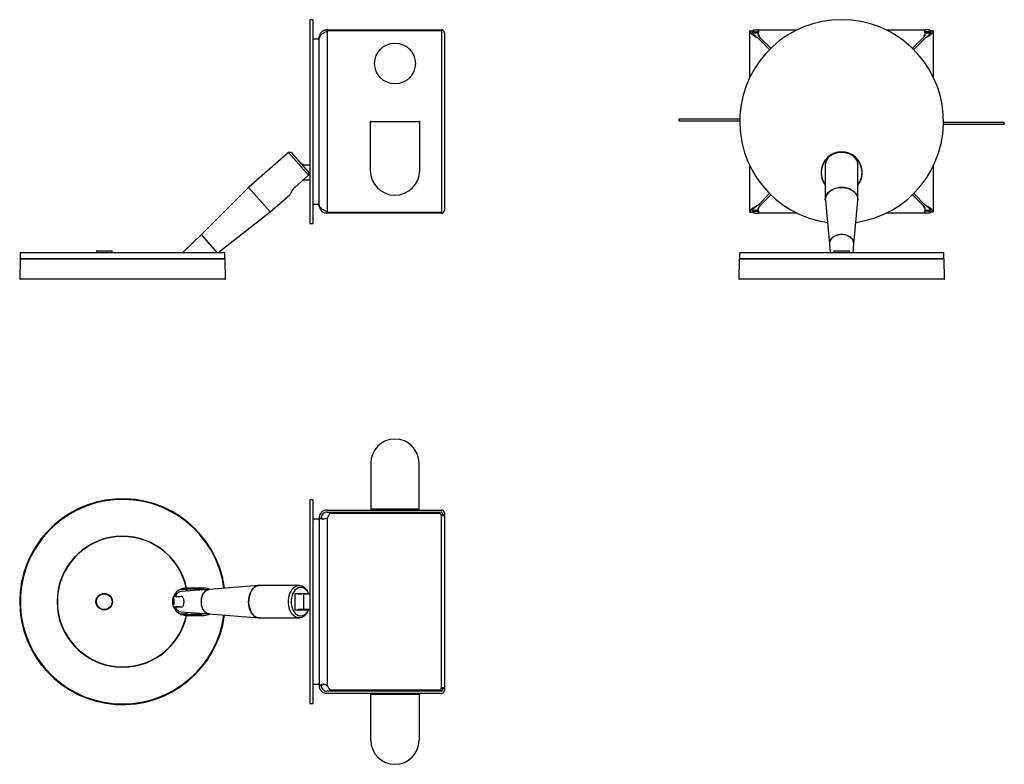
# Model space of a CAD drawing. Header units: millimetres. Extents: x 285 to 768, y 426 to 792.
import ezdxf

# ---------------------------------------------------------------- set-up
doc = ezdxf.new("R2010")
doc.units = ezdxf.units.MM
doc.header["$LTSCALE"] = 5

msp = doc.modelspace()

# ---------------------------------------------------------------- linework, layer by layer
at = {"color": 7, "linetype": 'Continuous', "lineweight": 25}
for p, q in [((428.57, 791.87), (427.07, 791.87)), ((427.07, 791.87), (427.07, 691.87)), ((428.57, 791.87), (428.57, 691.87)), ((431.96, 784.59), (431.57, 782.87)), ((431.57, 782.87), (431.57, 782.87)), ((435.57, 786.87), (491.18, 786.87)), ((435.57, 786.37), (435.57, 786.87)), ((435.57, 786.37), (435.57, 697.37)), ((491.67, 786.37), (435.57, 786.37)), ((491.18, 786.87), (491.67, 786.87)), ((491.67, 786.37), (491.67, 786.87)), ((491.67, 786.37), (491.67, 697.37)), ((493.07, 785.47), (493.07, 785.42)), ((493.07, 785.42), (493.07, 698.32)), ((643.04, 763.67), (643.04, 786.37)), ((643.04, 786.37), (644.04, 786.37)), ((644.16, 786.37), (644.04, 786.37)), ((644.44, 785.26), (644.44, 785.42)), ((644.74, 785.87), (644.74, 786.87)), ((644.74, 786.87), (645.47, 786.87)), ((645.47, 785.87), (644.74, 785.87)), ((645.18, 785.47), (647.19, 785.47)), ((645.47, 786.87), (646.81, 786.87)), ((645.47, 785.87), (646.81, 785.87)), ((646.81, 786.87), (666.25, 786.87)), ((647.04, 782.87), (652.69, 777.23)), ((647.13, 785.16), (647.13, 784.59)), ((648.24, 782.87), (647.25, 784.59)), ((647.25, 784.59), (647.25, 784.16)), ((648.24, 782.87), (647.25, 784.16)), ((653.29, 777.82), (648.24, 782.87)), ((709.84, 786.87), (729.28, 786.87)), ((727.84, 782.87), (722.79, 777.82)), ((723.4, 777.23), (729.04, 782.87)), ((728.83, 784.59), (727.84, 782.87)), ((728.83, 784.16), (727.84, 782.87)), ((728.83, 784.59), (728.83, 784.16)), ((728.9, 785.47), (730.91, 785.47)), ((728.96, 784.53), (728.96, 785.11)), ((730.61, 786.87), (729.28, 786.87)), ((730.61, 785.87), (729.28, 785.87)), ((730.61, 786.87), (731.34, 786.87)), ((731.34, 785.87), (730.61, 785.87)), ((731.34, 786.87), (731.34, 785.87)), ((731.64, 785.42), (731.64, 785.26)), ((732.04, 786.37), (731.92, 786.37)), ((733.04, 786.37), (732.04, 786.37)), ((733.04, 786.37), (733.04, 763.67)), ((431.57, 782.37), (428.57, 782.37)), ((456.69, 741.87), (456.69, 717.87)), ((456.99, 741.87), (456.69, 741.87)), ((456.99, 741.87), (480.69, 741.87)), ((480.99, 741.87), (480.69, 741.87)), ((480.99, 717.87), (480.99, 741.87)), ((608.21, 743.27), (608.21, 742.27)), ((608.21, 743.27), (620.06, 743.27)), ((608.21, 742.27), (620.06, 742.27)), ((620.06, 743.27), (638.06, 743.27)), ((620.06, 742.27), (638.04, 742.27)), ((756.03, 740.47), (738.02, 740.47)), ((756.03, 741.47), (738.04, 741.47)), ((767.88, 741.47), (756.03, 741.47)), ((767.88, 740.47), (756.03, 740.47)), ((767.88, 740.47), (767.88, 741.47)), ((416.53, 726.71), (397.03, 709.51)), ((417.94, 726.62), (416.53, 726.71)), ((426.4, 715.51), (416.53, 726.71)), ((417.94, 726.62), (426.37, 717.06)), ((424.02, 720.72), (423.13, 720.72)), ((427.07, 720.52), (424.13, 720.52)), ((424.13, 719.59), (424.13, 720.52)), ((643.04, 697.37), (643.04, 720.08)), ((680.04, 720.71), (680.04, 703.52)), ((696.04, 703.52), (696.04, 720.71)), ((733.04, 720.08), (733.04, 697.37)), ((426.4, 715.51), (419.65, 709.56)), ((426.37, 717.06), (426.4, 715.51)), ((423.58, 713.02), (424.02, 713.02)), ((424.13, 713.22), (424.13, 713.51)), ((424.13, 713.22), (427.07, 713.22)), ((397.03, 709.51), (373.82, 686.38)), ((407.61, 697.51), (397.03, 709.51)), ((407.61, 697.51), (417.38, 706.13)), ((652.69, 706.52), (647.04, 700.87)), ((648.24, 700.87), (653.29, 705.92)), ((722.79, 705.92), (727.84, 700.87)), ((729.04, 700.87), (723.4, 706.52)), ((428.57, 701.37), (431.57, 701.37)), ((431.57, 700.87), (431.96, 699.15)), ((431.57, 700.87), (431.57, 700.87)), ((647.25, 699.15), (648.24, 700.87)), ((647.25, 699.58), (648.24, 700.87)), ((680.06, 703.09), (682.05, 681.59)), ((694.03, 681.59), (696.02, 703.09)), ((727.84, 700.87), (728.83, 699.15)), ((727.84, 700.87), (728.83, 699.58)), ((381.87, 677.47), (407.61, 697.51)), ((435.57, 697.37), (491.67, 697.37)), ((435.57, 697.37), (435.57, 696.87)), ((436.41, 696.87), (435.57, 696.87)), ((437.38, 696.87), (436.41, 696.87)), ((491.18, 696.87), (437.38, 696.87)), ((491.67, 696.87), (491.18, 696.87)), ((491.67, 696.87), (491.67, 697.37)), ((493.07, 698.32), (493.07, 698.27)), ((643.04, 697.37), (644.04, 697.37)), ((644.04, 697.37), (644.16, 697.37)), ((644.44, 698.32), (644.44, 698.48)), ((644.74, 696.87), (644.74, 697.87)), ((644.74, 697.87), (645.47, 697.87)), ((645.47, 696.87), (644.74, 696.87)), ((647.19, 698.27), (645.18, 698.27)), ((645.47, 697.87), (646.81, 697.87)), ((645.47, 696.87), (646.81, 696.87)), ((666.25, 696.87), (646.81, 696.87)), ((647.13, 699.19), (647.13, 698.62)), ((647.25, 699.15), (647.25, 699.58)), ((729.28, 696.87), (709.84, 696.87)), ((728.83, 699.15), (728.83, 699.58)), ((730.91, 698.27), (728.9, 698.27)), ((728.96, 698.61), (728.96, 699.17)), ((730.61, 697.87), (729.28, 697.87)), ((730.61, 696.87), (729.28, 696.87)), ((730.61, 697.87), (731.34, 697.87)), ((731.34, 696.87), (730.61, 696.87)), ((731.34, 697.87), (731.34, 696.87)), ((731.64, 698.48), (731.64, 698.32)), ((731.92, 697.37), (732.04, 697.37)), ((733.04, 697.37), (732.04, 697.37)), ((427.07, 691.87), (428.57, 691.87)), ((373.82, 686.38), (365.29, 678.03)), ((377.79, 681.88), (373.82, 686.38)), ((381.68, 677.47), (373.82, 686.38)), ((381.68, 677.47), (377.79, 681.88)), ((682.05, 681.62), (682.38, 677.47)), ((693.7, 677.47), (694.03, 681.62)), ((284.96, 677.47), (284.96, 674.47)), ((335.16, 677.47), (284.96, 677.47)), ((322.31, 678.47), (322.31, 677.47)), ((322.31, 678.47), (326.65, 678.47)), ((326.65, 678.47), (330.01, 678.47)), ((330.01, 677.47), (330.01, 678.47)), ((385.36, 677.47), (335.16, 677.47)), ((380.91, 678.25), (381.1, 678.41)), ((385.36, 674.47), (385.36, 677.47)), ((637.84, 677.47), (637.84, 674.47)), ((738.24, 677.47), (637.84, 677.47)), ((684.19, 678.47), (684.19, 677.47)), ((684.19, 678.47), (691.89, 678.47)), ((691.89, 677.47), (691.89, 678.47)), ((738.24, 674.47), (738.24, 677.47)), ((284.84, 674.27), (284.67, 664.67)), ((385.49, 674.27), (284.84, 674.27)), ((335.16, 674.47), (284.96, 674.47)), ((385.36, 674.47), (335.16, 674.47)), ((385.66, 664.67), (385.49, 674.27)), ((637.71, 674.27), (637.55, 664.67)), ((738.37, 674.27), (637.71, 674.27)), ((738.24, 674.47), (637.84, 674.47)), ((738.54, 664.67), (738.37, 674.27)), ((284.67, 664.67), (385.66, 664.67)), ((385.46, 664.47), (284.87, 664.47)), ((637.55, 664.67), (688.04, 664.67)), ((688.04, 664.47), (637.75, 664.47)), ((688.04, 664.67), (738.54, 664.67)), ((738.34, 664.47), (688.04, 664.47)), ((456.99, 574.14), (456.99, 551.55)), ((480.69, 551.55), (480.69, 574.14)), ((428.57, 556.15), (427.07, 556.15)), ((427.07, 556.15), (427.07, 456.15)), ((428.57, 556.15), (428.57, 456.15)), ((435.57, 551.15), (491.67, 551.15)), ((480.69, 551.55), (456.99, 551.55)), ((456.99, 551.55), (456.99, 551.15)), ((480.69, 551.15), (480.69, 551.55)), ((431.57, 546.65), (428.57, 546.65)), ((431.57, 547.15), (431.57, 545.95)), ((431.57, 545.95), (431.96, 546.94)), ((433.11, 547.07), (432.29, 547.07)), ((432.57, 547.15), (432.57, 547.07)), ((433.09, 547.06), (432.57, 547.06)), ((432.57, 547), (433.32, 547)), ((435.57, 550.15), (491.67, 550.15)), ((435.57, 547.38), (435.57, 464.91)), ((491.18, 549.45), (437.38, 549.45)), ((491.67, 463.71), (491.67, 548.59)), ((492.07, 549.75), (492.07, 549.01)), ((492.07, 549.01), (493.07, 549.01)), ((493.07, 549.75), (493.07, 549.01)), ((493.07, 549.01), (493.07, 463.29)), ((363.81, 512.35), (365.62, 512.35)), ((365.94, 512.4), (363.94, 512.4)), ((364.54, 512.6), (365.94, 512.6)), ((365.92, 512.34), (367.4, 511.43)), ((365.94, 512.6), (366.02, 512.59)), ((365.94, 512.4), (365.94, 512.6)), ((366.01, 512.39), (365.94, 512.4)), ((366.01, 512.39), (366.02, 512.59)), ((366.61, 512.85), (366.43, 512.95)), ((366.44, 512.27), (366.43, 512.27)), ((375.16, 512.85), (366.61, 512.85)), ((372.07, 511.76), (373.02, 512.25)), ((373.02, 512.25), (373.03, 512.44)), ((402.03, 514.14), (377.58, 512.14)), ((421.82, 514.15), (402.32, 514.15)), ((360.46, 507.56), (359.82, 507.56)), ((361.51, 508.6), (360.13, 508.6)), ((360.46, 504.73), (360.46, 507.56)), ((361.95, 508.75), (361.59, 508.75)), ((361.95, 508.75), (363.34, 508.75)), ((377.59, 512.14), (363.76, 511.17)), ((419.86, 502.15), (419.86, 510.15)), ((419.86, 510.15), (426.37, 510.15)), ((421.36, 510.05), (423.12, 510.05)), ((421.37, 510.15), (421.37, 510.05)), ((423.99, 510.05), (423.12, 510.05)), ((427.07, 509.8), (424.13, 509.8)), ((424.13, 502.5), (424.13, 509.8)), ((426.4, 510.15), (426.37, 510.15)), ((360.46, 504.73), (359.82, 504.73)), ((360.13, 503.7), (361.51, 503.7)), ((361.95, 503.55), (361.59, 503.55)), ((363.34, 503.55), (361.95, 503.55)), ((363.76, 501.12), (377.59, 500.16)), ((365.62, 499.95), (363.81, 499.95)), ((363.94, 499.9), (365.94, 499.9)), ((365.94, 499.7), (364.54, 499.7)), ((365.94, 499.9), (365.94, 499.7)), ((365.94, 499.9), (366.01, 499.9)), ((366.02, 499.7), (365.94, 499.7)), ((366.01, 499.9), (366.02, 499.7)), ((366.43, 500.03), (366.44, 500.03)), ((366.43, 499.35), (366.61, 499.45)), ((366.61, 499.45), (375.16, 499.45)), ((373.02, 500.05), (372.07, 500.54)), ((373.02, 500.05), (373.03, 499.86)), ((377.58, 500.16), (402.03, 498.16)), ((402.32, 498.15), (421.82, 498.15)), ((419.86, 502.15), (426.37, 502.15)), ((423.12, 502.25), (421.36, 502.25)), ((421.37, 502.25), (421.37, 502.15)), ((423.99, 502.25), (423.12, 502.25)), ((424.13, 502.5), (427.07, 502.5)), ((426.37, 502.15), (426.4, 502.15)), ((431.57, 469.67), (431.57, 466.35)), ((428.57, 465.65), (431.57, 465.65)), ((431.96, 465.36), (431.57, 466.35)), ((431.57, 466.35), (431.57, 465.15)), ((432.25, 465.24), (433.07, 465.24)), ((432.57, 465.3), (433.32, 465.3)), ((432.57, 465.24), (432.57, 465.15)), ((432.57, 465.23), (433.09, 465.23)), ((491.67, 462.15), (435.57, 462.15)), ((491.67, 461.15), (435.57, 461.15)), ((437.38, 462.85), (491.18, 462.85)), ((456.99, 460.75), (456.99, 461.15)), ((456.99, 460.75), (480.69, 460.75)), ((456.99, 438.16), (456.99, 460.75)), ((480.69, 461.15), (480.69, 460.75)), ((480.69, 460.75), (480.69, 438.16)), ((493.07, 463.29), (492.07, 463.29)), ((492.07, 463.29), (492.07, 462.55)), ((493.07, 463.29), (493.07, 462.55)), ((427.07, 456.15), (428.57, 456.15))]:
    msp.add_line(p, q, dxfattribs=at)
for p, q in [((431.57, 700.87), (431.57, 782.87)), ((431.57, 545.95), (431.57, 469.67))]:
    msp.add_line(p, q)
at = {"color": 7, "linetype": 'Continuous', "lineweight": 25, "flags": 128}
for points in [[(696.04, 720.71), (696.03, 721.09), (695.85, 722.03), (695.47, 722.94), (694.91, 723.79), (694.17, 724.56), (693.28, 725.24), (692.26, 725.81), (691.13, 726.24), (689.93, 726.54), (688.68, 726.69), (687.41, 726.69), (686.16, 726.54), (684.95, 726.24), (683.82, 725.81), (682.8, 725.24), (681.91, 724.56), (681.18, 723.79), (680.62, 722.94), (680.24, 722.03), (680.06, 721.09), (680.04, 720.71)], [(680.06, 703.11), (680.04, 703.51), (680.15, 704.47), (680.45, 705.41), (680.96, 706.3), (681.65, 707.12), (682.5, 707.84), (683.5, 708.45), (684.61, 708.93), (685.82, 709.27), (687.08, 709.47), (688.36, 709.51), (689.64, 709.39), (690.88, 709.12), (692.04, 708.71), (693.1, 708.16), (694.03, 707.49), (694.8, 706.72), (695.4, 705.86), (695.81, 704.95), (696.02, 703.99), (696.04, 703.51)], [(696.02, 703.09), (696.03, 703.18), (696, 704.14), (695.76, 705.09), (695.32, 706), (694.69, 706.85), (693.89, 707.6), (692.94, 708.25), (691.87, 708.78), (690.69, 709.17), (689.44, 709.42), (688.16, 709.51), (686.88, 709.45), (685.62, 709.23), (684.43, 708.86), (683.33, 708.36), (682.36, 707.73), (681.53, 706.99), (680.87, 706.16), (680.39, 705.27)], [(694.03, 681.62), (694.04, 681.88), (693.94, 682.71), (693.64, 683.51), (693.14, 684.25), (692.48, 684.91), (691.66, 685.47), (690.72, 685.91), (689.68, 686.21), (688.6, 686.36), (687.49, 686.36), (686.4, 686.21), (685.37, 685.91), (684.43, 685.47), (683.61, 684.91), (682.94, 684.25), (682.45, 683.51), (682.14, 682.71), (682.04, 681.88), (682.05, 681.62)], [(694.03, 681.57), (694.03, 682.21), (693.84, 683.03), (693.46, 683.81), (692.9, 684.52), (692.17, 685.15), (691.3, 685.66), (690.32, 686.05), (689.26, 686.29), (688.16, 686.38), (687.06, 686.32), (685.99, 686.11), (684.98, 685.76), (684.09, 685.27), (683.33, 684.67), (682.73, 683.97), (682.3, 683.2)], [(682.3, 683.2), (682.08, 682.39), (682.06, 681.57)], [(366.02, 512.59), (369.52, 512.52), (373.03, 512.44)], [(402.32, 514.15), (401.47, 514.05), (400.64, 513.74), (399.86, 513.23), (399.14, 512.54), (398.5, 511.69), (397.96, 510.69), (397.54, 509.58), (397.23, 508.38), (397.06, 507.11), (397.03, 505.83), (397.13, 504.55), (397.37, 503.31), (397.73, 502.15), (398.22, 501.09), (398.81, 500.16), (399.49, 499.39), (400.24, 498.79), (401.05, 498.38), (401.89, 498.18), (402.32, 498.15)], [(402.27, 498.15), (401.76, 498.19), (400.92, 498.43), (400.12, 498.87), (399.38, 499.5), (398.71, 500.3), (398.13, 501.25), (397.67, 502.33), (397.32, 503.5), (397.11, 504.75), (397.03, 506.03), (397.08, 507.31), (397.27, 508.57), (397.6, 509.76), (398.04, 510.86), (398.59, 511.84), (399.25, 512.66), (399.98, 513.32), (400.77, 513.8)], [(400.77, 513.8), (401.6, 514.08), (402.33, 514.15)], [(426.4, 502.15), (425.92, 501.1), (425.35, 500.19), (424.68, 499.42), (423.94, 498.82), (423.15, 498.41), (422.32, 498.19), (421.48, 498.17), (420.65, 498.35), (419.85, 498.72), (419.1, 499.29), (418.42, 500.02), (417.82, 500.91), (417.32, 501.93), (416.94, 503.06), (416.68, 504.26), (416.54, 505.52), (416.54, 506.78), (416.68, 508.04), (416.94, 509.24), (417.32, 510.37), (417.82, 511.39), (418.42, 512.28), (419.1, 513.01), (419.85, 513.58), (420.65, 513.95), (421.48, 514.13), (422.32, 514.11), (423.15, 513.89), (423.94, 513.48), (424.68, 512.88), (425.35, 512.11), (425.92, 511.19), (426.4, 510.15)], [(426.37, 510.15), (425.85, 511.09), (425.23, 511.87), (424.53, 512.49), (423.77, 512.91), (422.98, 513.12), (422.17, 513.12), (421.38, 512.91), (420.62, 512.5), (419.92, 511.89), (419.3, 511.1), (418.78, 510.17), (418.37, 509.11), (418.1, 507.96), (417.96, 506.76), (417.96, 505.54), (418.1, 504.34), (418.37, 503.19), (418.78, 502.13), (419.3, 501.2), (419.92, 500.41), (420.62, 499.8), (421.38, 499.39), (422.17, 499.17), (422.98, 499.18), (423.77, 499.39), (424.53, 499.81), (425.23, 500.42), (425.85, 501.21), (426.37, 502.15)], [(377.58, 500.16), (377.5, 500.17), (376.78, 500.35), (376.09, 500.73), (375.46, 501.29), (374.91, 502.02), (374.46, 502.89), (374.12, 503.87), (373.9, 504.93), (373.82, 506.03), (373.88, 507.14), (374.06, 508.21), (374.38, 509.21), (374.81, 510.1), (375.34, 510.87), (375.95, 511.47), (376.63, 511.89)], [(377.61, 500.16), (377.06, 500.25), (376.36, 500.55), (375.7, 501.05), (375.12, 501.72), (374.62, 502.53), (374.24, 503.47), (373.97, 504.51), (373.84, 505.6), (373.84, 506.7), (373.97, 507.79), (374.24, 508.82), (374.62, 509.77), (375.12, 510.58), (375.7, 511.25), (376.36, 511.74), (377.06, 512.05), (377.61, 512.14)], [(376.63, 511.89), (377.35, 512.11), (377.58, 512.14)], [(373.03, 499.86), (369.52, 499.78), (366.02, 499.7)]]:
    msp.add_lwpolyline(points, dxfattribs=at)
at = {"color": 7, "linetype": 'Continuous', "lineweight": 25}
for centre, radius in [((468.84, 770.37), 10), ((326.16, 506.15), 4.05), ((326.16, 506.15), 3.85)]:
    msp.add_circle(centre, radius, dxfattribs=at)
for centre, radius, start, end in [((688.04, 741.87), 50, 278.0314, 261.9686), ((644.74, 786.37), 1, 252.5424, 295.8419), ((731.34, 786.37), 1, 244.1581, 287.4576), ((688.04, 716.87), 10.1, 322.3802, 217.6198), ((688.04, 716.87), 10, 0, 216.8699), ((417.47, 716.87), 7.6, 28.7026, 30.4362), ((468.84, 717.87), 12.15, 180, 0), ((688.04, 716.87), 10, 323.1301, 0), ((417.47, 716.87), 7.6, 329.5638, 331.2974), ((684.62, 703.51), 4.58, 157.4735, 185.2089), ((644.74, 697.37), 1, 64.1581, 107.4576), ((731.34, 697.37), 1, 72.5424, 115.8419), ((285.04, 674.27), 0.2, 90, 179), ((385.29, 674.27), 0.2, 1, 90), ((637.91, 674.27), 0.2, 90, 179), ((738.17, 674.27), 0.2, 1, 90), ((284.87, 664.67), 0.2, 179, 270), ((385.46, 664.67), 0.2, 270, 1), ((637.75, 664.67), 0.2, 179, 270), ((738.34, 664.67), 0.2, 270, 1), ((468.84, 574.14), 11.85, 0, 180), ((335.16, 506.15), 50.5, 7.5285, 352.4715), ((335.16, 506.15), 50.5, 7.5285, 180), ((335.16, 506.15), 50.33, 7.538, 352.462), ((335.16, 506.15), 50.2, 7.5454, 270), ((491.67, 549.75), 1.4, 44.5634, 90), ((433.79, 549.45), 2.73, 310.7227, 344.4276), ((437.38, 548.45), 1, 90, 164.4276), ((492.18, 549.45), 1, 180, 239.0883), ((491.67, 549.75), 0.4, 44.5634, 90), ((335.16, 506.15), 32.15, 12.0285, 347.9715), ((335.16, 506.15), 32, 12.0857, 347.9143), ((366.37, 506.15), 6.7, 89.2293, 270.7707), ((375.16, 506.15), 6.7, 64.2055, 90), ((364.42, 507.74), 3.5, 100.8026, 163.0782), ((365.86, 506.15), 5, 148.6677, 150.6594), ((417.47, 506.15), 7.6, 28.7026, 30.8744), ((335.16, 506.15), 50.5, 180, 352.4715), ((364.28, 504.41), 3.33, 195.1191, 261.0001), ((365.86, 506.15), 5, 209.3406, 211.3323), ((335.16, 506.15), 50.2, 270, 352.4546), ((375.16, 506.15), 6.7, 270, 295.7945), ((417.47, 506.15), 7.6, 329.1256, 331.2974), ((433.79, 462.85), 2.73, 15.5724, 49.2773), ((437.38, 463.85), 1, 195.5724, 270), ((492.18, 462.85), 1, 120.9117, 180), ((491.67, 462.55), 0.4, 270, 315.4366), ((491.67, 462.55), 1.4, 270, 315.4366), ((468.84, 438.16), 11.85, 180, 0)]:
    msp.add_arc(centre, radius, start, end, dxfattribs=at)
for points in [[(431.57, 782.87), (431.63, 783.16), (431.75, 783.74), (432.67, 784.62), (433.99, 785.5), (435.04, 786.08), (435.57, 786.37)], [(643.04, 786.37), (643.1, 786.08), (643.22, 785.5), (644.15, 784.62), (645.47, 783.74), (646.52, 783.16), (647.04, 782.87)], [(644.04, 786.37), (644.09, 786.08), (644.18, 785.5), (644.87, 784.62), (645.86, 783.74), (646.65, 783.16), (647.04, 782.87)], [(729.04, 782.87), (729.57, 783.16), (730.61, 783.74), (731.94, 784.62), (732.86, 785.5), (732.98, 786.08), (733.04, 786.37)], [(729.04, 782.87), (729.44, 783.16), (730.22, 783.74), (731.21, 784.62), (731.91, 785.5), (732, 786.08), (732.04, 786.37)], [(435.57, 697.37), (435.04, 697.66), (433.99, 698.25), (432.67, 699.12), (431.75, 700), (431.63, 700.58), (431.57, 700.87)], [(647.04, 700.87), (646.52, 700.58), (645.47, 700), (644.15, 699.12), (643.22, 698.25), (643.1, 697.66), (643.04, 697.37)], [(647.04, 700.87), (646.65, 700.58), (645.86, 700), (644.87, 699.12), (644.18, 698.25), (644.09, 697.66), (644.04, 697.37)], [(733.04, 697.37), (732.98, 697.66), (732.86, 698.25), (731.94, 699.12), (730.61, 700), (729.57, 700.58), (729.04, 700.87)], [(732.04, 697.37), (732, 697.66), (731.91, 698.25), (731.21, 699.12), (730.22, 700), (729.44, 700.58), (729.04, 700.87)], [(435.57, 551.15), (435.04, 551.09), (433.99, 550.97), (432.67, 550.04), (431.75, 548.72), (431.63, 547.67), (431.57, 547.15)], [(435.57, 550.15), (435.17, 550.1), (434.39, 550.01), (433.4, 549.32), (432.7, 548.33), (432.61, 547.54), (432.57, 547.15)], [(431.57, 465.15), (431.63, 464.63), (431.75, 463.58), (432.67, 462.25), (433.99, 461.33), (435.04, 461.21), (435.57, 461.15)], [(432.57, 465.15), (432.61, 464.76), (432.7, 463.97), (433.4, 462.98), (434.39, 462.28), (435.17, 462.19), (435.57, 462.15)]]:
    msp.add_open_spline(points, degree=3, dxfattribs=at)
for points, knots in [([(432.57, 785.52), (432.44, 785.36), (432.2, 785.07), (432.04, 784.75), (431.96, 784.59)], [0, 0, 0, 0, 0.529603, 1, 1, 1, 1]), ([(435.57, 786.87), (435.28, 786.85), (434.73, 786.82), (433.89, 786.54), (433.14, 786.09), (432.76, 785.71), (432.57, 785.52)], [0, 0, 0, 0, 0.2747689, 0.5234906, 0.7599364, 1, 1, 1, 1]), ([(493.07, 785.47), (493.07, 785.53), (493.06, 785.64), (493.02, 785.85), (492.94, 786.07), (492.81, 786.3), (492.61, 786.52), (492.35, 786.71), (492.03, 786.84), (491.79, 786.86), (491.67, 786.87)], [0, 0, 0, 0, 0.105415, 0.210529, 0.31878, 0.433319, 0.556813, 0.691392, 0.838703, 1, 1, 1, 1]), ([(644.44, 785.42), (644.36, 785.56), (644.19, 785.86), (644.17, 786.2), (644.16, 786.37)], [0, 0, 0, 0, 0.483447, 1, 1, 1, 1]), ([(645.53, 785.89), (645.48, 785.81), (645.38, 785.66), (645.25, 785.54), (645.18, 785.47)], [0, 0, 0, 0, 0.490575, 1, 1, 1, 1]), ([(645.75, 785.79), (645.75, 785.79), (645.75, 785.77), (645.74, 785.75), (645.71, 785.7), (645.64, 785.65), (645.46, 785.55), (645.3, 785.5), (645.18, 785.47)], [0, 0, 0, 0, 0.035326, 0.094294, 0.156503, 0.301163, 0.485669, 1, 1, 1, 1]), ([(647.19, 785.52), (647.29, 785.71), (647.47, 786.09), (647.47, 786.54), (647.26, 786.82), (646.96, 786.85), (646.81, 786.87)], [0, 0, 0, 0, 0.240064, 0.476509, 0.725231, 1, 1, 1, 1]), ([(647.29, 785.74), (647.27, 785.76), (647.18, 785.87), (646.97, 785.87), (646.81, 785.87)], [0, 0, 0, 0, 0.190742, 1, 1, 1, 1]), ([(647.25, 784.59), (647.19, 784.77), (647.08, 785.09), (647.16, 785.38), (647.19, 785.52)], [0, 0, 0, 0, 0.524524, 1, 1, 1, 1]), ([(647.25, 784.16), (647.22, 784.23), (647.16, 784.35), (647.12, 784.5), (647.13, 784.57), (647.13, 784.59)], [0, 0, 0, 0, 0.463576, 0.885512, 1, 1, 1, 1]), ([(729.28, 786.87), (729.12, 786.85), (728.83, 786.82), (728.62, 786.54), (728.61, 786.09), (728.8, 785.71), (728.89, 785.52)], [0, 0, 0, 0, 0.274769, 0.523491, 0.759936, 1, 1, 1, 1]), ([(729.28, 785.87), (729.11, 785.87), (728.9, 785.87), (728.81, 785.76), (728.8, 785.74)], [0, 0, 0, 0, 0.809258, 1, 1, 1, 1]), ([(728.89, 785.52), (728.93, 785.36), (729, 785.07), (728.89, 784.75), (728.83, 784.59)], [0, 0, 0, 0, 0.529603, 1, 1, 1, 1]), ([(728.95, 784.53), (728.95, 784.52), (728.96, 784.46), (728.92, 784.33), (728.86, 784.22), (728.83, 784.16)], [0, 0, 0, 0, 0.080657, 0.540649, 1, 1, 1, 1]), ([(730.91, 785.47), (730.8, 785.5), (730.65, 785.54), (730.49, 785.63), (730.42, 785.69), (730.4, 785.73), (730.39, 785.74)], [0, 0, 0, 0, 0.550516, 0.755718, 0.924386, 1, 1, 1, 1]), ([(730.91, 785.47), (730.85, 785.53), (730.73, 785.64), (730.61, 785.8), (730.56, 785.9), (730.55, 785.93)], [0, 0, 0, 0, 0.41667, 0.832151, 1, 1, 1, 1]), ([(731.92, 786.37), (731.91, 786.2), (731.89, 785.86), (731.72, 785.56), (731.64, 785.42)], [0, 0, 0, 0, 0.515661, 1, 1, 1, 1]), ([(419.65, 709.56), (419.35, 709.26), (418.76, 708.68), (418.11, 707.7), (417.66, 706.82), (417.4, 706.2), (417.38, 706.16), (417.37, 706.14)], [0, 0, 0, 0, 0.195929, 0.391206, 0.602623, 0.828041, 1, 1, 1, 1]), ([(431.96, 699.15), (432.05, 698.98), (432.22, 698.65), (432.46, 698.36), (432.57, 698.22)], [0, 0, 0, 0, 0.524524, 1, 1, 1, 1]), ([(431.96, 699.15), (431.97, 699.13), (432.02, 699.01), (432.03, 698.99), (432.04, 698.98)], [0, 0, 0, 0, 0.168641, 1, 1, 1, 1]), ([(432.57, 698.22), (432.76, 698.03), (433.14, 697.65), (433.89, 697.21), (434.73, 696.92), (435.28, 696.89), (435.57, 696.87)], [0, 0, 0, 0, 0.240064, 0.476509, 0.725231, 1, 1, 1, 1]), ([(432.58, 698.21), (432.61, 698.18), (432.7, 698.08), (432.71, 698.07), (432.72, 698.07)], [0, 0, 0, 0, 0.370317, 1, 1, 1, 1]), ([(491.67, 696.87), (491.78, 696.88), (492.01, 696.89), (492.32, 697.02), (492.57, 697.19), (492.78, 697.4), (492.92, 697.63), (493.01, 697.86), (493.06, 698.08), (493.07, 698.21), (493.07, 698.27)], [0, 0, 0, 0, 0.151538, 0.290769, 0.419497, 0.540005, 0.655063, 0.767851, 0.881737, 1, 1, 1, 1]), ([(644.16, 697.37), (644.17, 697.55), (644.19, 697.89), (644.36, 698.18), (644.44, 698.32)], [0, 0, 0, 0, 0.515661, 1, 1, 1, 1]), ([(645.18, 698.27), (645.24, 698.21), (645.36, 698.1), (645.48, 697.94), (645.52, 697.84), (645.54, 697.81)], [0, 0, 0, 0, 0.41667, 0.832151, 1, 1, 1, 1]), ([(645.18, 698.27), (645.29, 698.24), (645.44, 698.2), (645.6, 698.11), (645.66, 698.05), (645.69, 698.02), (645.69, 698.01)], [0, 0, 0, 0, 0.550516, 0.755718, 0.924386, 1, 1, 1, 1]), ([(646.81, 696.87), (646.96, 696.89), (647.26, 696.92), (647.47, 697.21), (647.47, 697.65), (647.29, 698.03), (647.19, 698.22)], [0, 0, 0, 0, 0.274769, 0.523491, 0.759936, 1, 1, 1, 1]), ([(646.81, 697.87), (646.97, 697.87), (647.18, 697.87), (647.27, 697.98), (647.29, 698)], [0, 0, 0, 0, 0.809258, 1, 1, 1, 1]), ([(647.19, 698.22), (647.16, 698.38), (647.08, 698.67), (647.2, 698.99), (647.25, 699.15)], [0, 0, 0, 0, 0.5296034, 1, 1, 1, 1]), ([(647.13, 699.19), (647.13, 699.2), (647.13, 699.28), (647.16, 699.41), (647.22, 699.52), (647.25, 699.58)], [0, 0, 0, 0, 0.135977, 0.56829, 1, 1, 1, 1]), ([(728.89, 698.22), (728.8, 698.03), (728.61, 697.65), (728.62, 697.21), (728.83, 696.92), (729.12, 696.89), (729.28, 696.87)], [0, 0, 0, 0, 0.240064, 0.476509, 0.725231, 1, 1, 1, 1]), ([(728.8, 698), (728.81, 697.98), (728.9, 697.87), (729.11, 697.87), (729.28, 697.87)], [0, 0, 0, 0, 0.1907422, 1, 1, 1, 1]), ([(728.83, 699.58), (728.86, 699.51), (728.92, 699.39), (728.96, 699.25), (728.96, 699.18), (728.96, 699.18)], [0, 0, 0, 0, 0.489166, 0.934393, 1, 1, 1, 1]), ([(728.83, 699.15), (728.89, 698.98), (729, 698.65), (728.93, 698.36), (728.89, 698.22)], [0, 0, 0, 0, 0.524524, 1, 1, 1, 1]), ([(730.33, 697.95), (730.33, 697.96), (730.33, 697.97), (730.34, 697.99), (730.37, 698.04), (730.44, 698.1), (730.62, 698.19), (730.79, 698.24), (730.91, 698.27)], [0, 0, 0, 0, 0.0353258, 0.0942941, 0.1565028, 0.301163, 0.4856686, 1, 1, 1, 1]), ([(730.53, 697.82), (730.54, 697.83), (730.58, 697.92), (730.71, 698.08), (730.84, 698.21), (730.91, 698.27)], [0, 0, 0, 0, 0.069819, 0.526142, 1, 1, 1, 1]), ([(731.64, 698.32), (731.72, 698.18), (731.89, 697.89), (731.91, 697.55), (731.92, 697.37)], [0, 0, 0, 0, 0.483447, 1, 1, 1, 1]), ([(365.07, 677.47), (365.09, 677.5), (365.21, 677.74), (365.29, 677.99), (365.3, 678.01), (365.3, 678.02)], [0, 0, 0, 0, 0.083979, 0.627105, 1, 1, 1, 1]), ([(431.96, 546.94), (432.05, 547), (432.22, 547.11), (432.46, 547.03), (432.57, 547)], [0, 0, 0, 0, 0.524524, 1, 1, 1, 1]), ([(432.57, 547), (432.76, 546.9), (433.14, 546.72), (433.89, 546.72), (434.73, 546.93), (435.28, 547.23), (435.57, 547.38)], [0, 0, 0, 0, 0.2400636, 0.4765094, 0.7252311, 1, 1, 1, 1]), ([(433.11, 547.06), (433.14, 547.06), (433.21, 547.06), (433.28, 547.02), (433.32, 547)], [0, 0, 0, 0, 0.412449, 1, 1, 1, 1]), ([(433.32, 547), (433.46, 546.9), (433.62, 546.78), (433.83, 546.76), (433.86, 546.75)], [0, 0, 0, 0, 0.854287, 1, 1, 1, 1]), ([(491.67, 548.59), (491.78, 548.56), (492.01, 548.49), (492.32, 548.44), (492.57, 548.43), (492.78, 548.46), (492.92, 548.54), (493.01, 548.65), (493.06, 548.81), (493.07, 548.94), (493.07, 549.01)], [0, 0, 0, 0, 0.151538, 0.290769, 0.419497, 0.540005, 0.655063, 0.767851, 0.881737, 1, 1, 1, 1]), ([(492.07, 549.75), (492.05, 549.83), (492.01, 550), (491.97, 550.02), (491.95, 550.03)], [0, 0, 0, 0, 0.483447, 1, 1, 1, 1]), ([(493.07, 549.75), (493.05, 549.9), (493.03, 550.17), (492.87, 550.48), (492.73, 550.67), (492.68, 550.71), (492.66, 550.73)], [0, 0, 0, 0, 0.323999, 0.590202, 0.809181, 1, 1, 1, 1]), ([(365.62, 512.35), (365.66, 512.35), (365.74, 512.35), (365.8, 512.34), (365.83, 512.34)], [0, 0, 0, 0, 0.5978283, 1, 1, 1, 1]), ([(365.83, 512.34), (365.9, 512.35), (365.98, 512.36), (366.03, 512.38), (366.06, 512.38), (366.03, 512.39), (365.95, 512.4), (365.94, 512.4)], [0, 0, 0, 0, 0.560792, 0.60628, 0.785999, 0.963215, 1, 1, 1, 1]), ([(365.83, 512.34), (365.87, 512.34), (365.93, 512.34), (365.96, 512.34), (365.98, 512.34), (365.99, 512.34), (365.99, 512.33), (366, 512.33)], [0, 0, 0, 0, 0.627998, 0.841215, 0.926348, 0.971195, 1, 1, 1, 1]), ([(366, 512.33), (366.14, 512.32), (366.29, 512.3), (366.44, 512.27), (366.44, 512.27)], [0, 0, 0, 0, 0.975831, 1, 1, 1, 1]), ([(373.02, 512.25), (371.86, 512.28), (369.52, 512.32), (367.18, 512.37), (366.01, 512.39)], [0, 0, 0, 0, 0.500021, 1, 1, 1, 1]), ([(366.01, 512.39), (366.03, 512.39), (366.2, 512.39), (366.26, 512.36), (366.36, 512.32), (366.44, 512.27), (366.44, 512.27)], [0, 0, 0, 0, 0.025423, 0.358541, 0.936834, 1, 1, 1, 1]), ([(366.44, 512.27), (366.44, 512.27), (366.41, 512.27), (366.38, 512.28), (366.35, 512.28), (366.35, 512.29)], [0, 0, 0, 0, 0.125559, 0.918818, 1, 1, 1, 1]), ([(375.15, 511.97), (375.07, 511.99), (374.37, 512.19), (373.65, 512.22), (373.02, 512.25)], [0, 0, 0, 0, 0.124269, 1, 1, 1, 1]), ([(373.03, 512.44), (373.42, 512.41), (374.21, 512.36), (375.07, 512.23), (375.49, 512.03), (375.54, 512)], [0, 0, 0, 0, 0.463033, 0.925258, 1, 1, 1, 1]), ([(361.07, 508.76), (361.77, 508.76), (362.71, 508.76), (363.66, 508.76), (363.91, 508.76)], [0, 0, 0, 0, 0.736637, 1, 1, 1, 1]), ([(363.91, 503.54), (364.09, 503.57), (364.47, 503.62), (364.86, 504.02), (365.14, 504.64), (365.3, 505.46), (365.33, 506.33), (365.25, 507.13), (365.08, 507.83), (364.78, 508.39), (364.38, 508.71), (364.04, 508.74), (363.91, 508.76)], [0, 0, 0, 0, 0.099877, 0.199392, 0.308264, 0.421747, 0.524356, 0.617682, 0.713155, 0.8188, 0.932773, 1, 1, 1, 1]), ([(363.91, 503.54), (363.66, 503.54), (362.71, 503.54), (361.77, 503.54), (361.07, 503.54)], [0, 0, 0, 0, 0.263363, 1, 1, 1, 1]), ([(365.83, 499.95), (365.79, 499.95), (365.72, 499.95), (365.65, 499.95), (365.62, 499.95)], [0, 0, 0, 0, 0.597908, 1, 1, 1, 1]), ([(366, 499.96), (365.99, 499.96), (365.98, 499.96), (365.96, 499.96), (365.91, 499.96), (365.86, 499.95), (365.83, 499.95)], [0, 0, 0, 0, 0.030265, 0.149525, 0.619032, 1, 1, 1, 1]), ([(365.94, 499.9), (365.95, 499.9), (366.03, 499.91), (366.04, 499.91), (366.01, 499.93), (365.91, 499.94), (365.83, 499.95)], [0, 0, 0, 0, 0.036803, 0.21164, 0.393457, 1, 1, 1, 1]), ([(367.39, 500.87), (367.35, 500.84), (366.9, 500.47), (366.39, 500.2), (365.92, 499.95)], [0, 0, 0, 0, 0.088118, 1, 1, 1, 1]), ([(366.44, 500.03), (366.44, 500.03), (366.29, 500), (366.14, 499.98), (366, 499.96)], [0, 0, 0, 0, 0.024169, 1, 1, 1, 1]), ([(366.01, 499.9), (367.18, 499.93), (369.52, 499.98), (371.86, 500.02), (373.02, 500.05)], [0, 0, 0, 0, 0.499979, 1, 1, 1, 1]), ([(366.44, 500.03), (366.44, 500.03), (366.43, 500.02), (366.37, 499.99), (366.33, 499.96), (366.23, 499.93), (366.2, 499.91), (366.03, 499.9), (366.01, 499.9)], [0, 0, 0, 0, 0.063165, 0.068647, 0.485515, 0.641465, 0.974578, 1, 1, 1, 1]), ([(366.35, 500.01), (366.35, 500.01), (366.38, 500.02), (366.41, 500.03), (366.44, 500.03), (366.44, 500.03)], [0, 0, 0, 0, 0.081182, 0.874441, 1, 1, 1, 1]), ([(373.02, 500.05), (373.74, 500.04), (374.47, 500.04), (375.13, 500.32), (375.14, 500.33)], [0, 0, 0, 0, 0.979517, 1, 1, 1, 1]), ([(375.49, 500.3), (375.37, 500.25), (374.61, 499.89), (373.76, 499.87), (373.03, 499.86)], [0, 0, 0, 0, 0.14823, 1, 1, 1, 1]), ([(432.57, 465.3), (432.44, 465.26), (432.2, 465.19), (432.04, 465.3), (431.96, 465.36)], [0, 0, 0, 0, 0.529603, 1, 1, 1, 1]), ([(435.57, 464.91), (435.28, 465.07), (434.73, 465.37), (433.89, 465.58), (433.14, 465.58), (432.76, 465.39), (432.57, 465.3)], [0, 0, 0, 0, 0.274769, 0.523491, 0.759936, 1, 1, 1, 1]), ([(433.32, 465.3), (433.27, 465.28), (433.18, 465.24), (433.1, 465.24), (433.07, 465.24)], [0, 0, 0, 0, 0.5677247, 1, 1, 1, 1]), ([(433.86, 465.54), (433.83, 465.54), (433.62, 465.52), (433.46, 465.4), (433.32, 465.3)], [0, 0, 0, 0, 0.145713, 1, 1, 1, 1]), ([(493.07, 463.29), (493.07, 463.35), (493.06, 463.47), (493.02, 463.61), (492.94, 463.72), (492.81, 463.78), (492.61, 463.82), (492.35, 463.82), (492.03, 463.78), (491.79, 463.73), (491.67, 463.71)], [0, 0, 0, 0, 0.105415, 0.210529, 0.31878, 0.433319, 0.556813, 0.691392, 0.838703, 1, 1, 1, 1]), ([(491.95, 462.27), (491.97, 462.28), (492.01, 462.3), (492.05, 462.47), (492.07, 462.55)], [0, 0, 0, 0, 0.515661, 1, 1, 1, 1]), ([(492.66, 461.57), (492.68, 461.59), (492.73, 461.63), (492.87, 461.82), (493.03, 462.13), (493.05, 462.4), (493.07, 462.55)], [0, 0, 0, 0, 0.190328, 0.409165, 0.675552, 1, 1, 1, 1])]:
    msp.add_open_spline(points, degree=3, knots=knots, dxfattribs=at)

doc.saveas('drawing.dxf')
